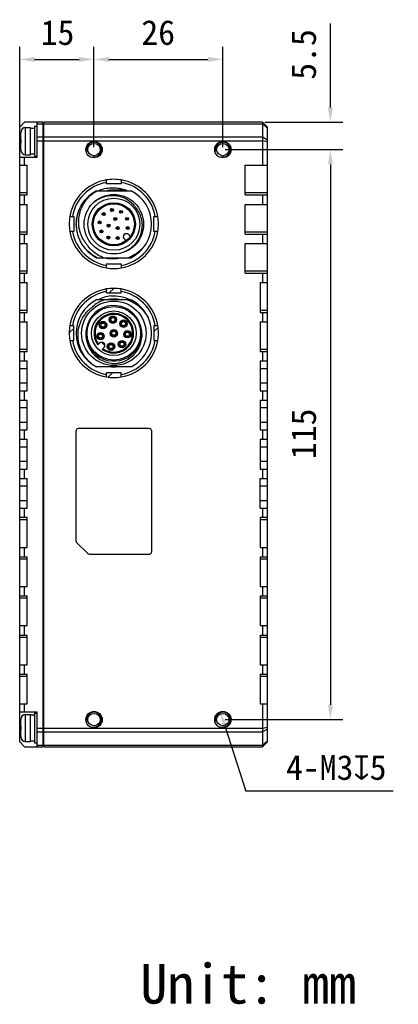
# Model space of a CAD drawing. Header units: millimetres. Extents: x 37 to 562, y 185 to 397.
# Tile 8 of 8: x 485 to 562, y 185 to 384. Entities that reach past the tile are written whole.
import ezdxf

# ---------------------------------------------------------------- set-up
doc = ezdxf.new("R2010")
doc.units = ezdxf.units.MM
doc.header["$LTSCALE"] = 32.67
doc.header["$PDMODE"] = 3
doc.header["$PDSIZE"] = 8
doc.layers.get('0').update_dxf_attribs({"linetype": 'CONTINUOUS'})
doc.layers.get('Defpoints').update_dxf_attribs({"linetype": 'CONTINUOUS'})
doc.layers.add('50_ALL_DETAILS', color=7, linetype='CONTINUOUS')
doc.layers.add('___SHELL', color=7, linetype='CONTINUOUS')
doc.styles.get("Standard").update_dxf_attribs({"font": 'simfang.ttf'})
doc.dimstyles.new('DIMSTYLE_1', dxfattribs={"dimtxt": 5, "dimasz": 3, "dimexe": 2.5, "dimexo": 0.5, "dimgap": 1.25, "dimtad": 1, "dimdsep": 46, "dimtxsty": 'STANDARD', "dimblk": '_FILLED', "dimblk1": '_FILLED', "dimblk2": '_FILLED', "dimcen": 0.09, "dimclrt": 256, "dimazin": 2, "dimtp": 0.3, "dimtm": 0.3, "dimtfac": 1, "dimtofl": 0, "dimtmove": 0, "dimatfit": 3, "dimldrblk": '_FILLED', "dimfxl": 1, "dimtolj": 1, "dimarcsym": 0})
doc.dimstyles.new('DIMSTYLE_2', dxfattribs={"dimtxt": 5, "dimasz": 3, "dimexe": 2.5, "dimexo": 0.5, "dimgap": 1.25, "dimtad": 1, "dimdsep": 46, "dimtxsty": 'STANDARD', "dimblk": '_FILLED', "dimblk1": '_FILLED', "dimblk2": '_FILLED', "dimcen": 0.09, "dimclrt": 256, "dimazin": 2, "dimtp": 0.2, "dimtm": 0.2, "dimtfac": 1, "dimtofl": 0, "dimtmove": 0, "dimatfit": 3, "dimldrblk": '_FILLED', "dimfxl": 1, "dimtolj": 1, "dimarcsym": 0})
doc.dimstyles.new('DIMSTYLE_3', dxfattribs={"dimtxt": 5, "dimasz": 3, "dimexe": 2.5, "dimexo": 0.5, "dimgap": 1.25, "dimtad": 1, "dimdsep": 46, "dimtxsty": 'STANDARD', "dimblk": '_FILLED', "dimblk1": '_FILLED', "dimblk2": '_FILLED', "dimcen": 0.09, "dimclrt": 256, "dimazin": 2, "dimtp": 0.1, "dimtm": 0.1, "dimtfac": 1, "dimtofl": 0, "dimtmove": 0, "dimatfit": 3, "dimldrblk": '_FILLED', "dimfxl": 1, "dimtolj": 1, "dimarcsym": 0})
doc.dimstyles.new('DIMSTYLE_4', dxfattribs={"dimtxt": 5, "dimasz": 3, "dimexe": 2.5, "dimexo": 0.5, "dimtad": 1, "dimdsep": 46, "dimtxsty": 'STANDARD', "dimblk": '_FILLED', "dimblk1": '_FILLED', "dimblk2": '_FILLED', "dimcen": 0.09, "dimclrt": 256, "dimazin": 2, "dimtp": 0.1, "dimtm": 0.1, "dimtfac": 1, "dimtofl": 0, "dimtmove": 0, "dimatfit": 1, "dimldrblk": '_FILLED', "dimfxl": 1, "dimtolj": 1, "dimarcsym": 0})

# ---------------------------------------------------------------- blocks, each defined once
blk = doc.blocks.new('_FILLED')
at = {"color": 0, "linetype": 'ByBlock'}
blk.add_solid([(0, 0), (-1, 0.167), (-1, -0.167)], dxfattribs=at)
blk = doc.blocks.new('*D10')
at = {"layer": '___SHELL', "color": 0, "lineweight": -2}
for p, q in [((485.16, 356.83), (485.16, 378.58)), ((500.16, 358.38), (500.16, 378.58)), ((488.16, 376.08), (497.16, 376.08))]:
    blk.add_line(p, q, dxfattribs=at)
at = {"layer": 'Defpoints', "color": 0}
for p in [(500.16, 376.08), (500.16, 357.88), (485.16, 356.33)]:
    blk.add_point(p, dxfattribs=at)
at = {"layer": '___SHELL', "color": 0, "linetype": 'ByBlock', "lineweight": -2, "xscale": 3, "yscale": 3, "zscale": 3, "rotation": 180}
blk.add_blockref('_FILLED', (485.16, 376.08), dxfattribs=at)
at = {"layer": '___SHELL', "color": 0, "linetype": 'ByBlock', "lineweight": -2, "xscale": 3, "yscale": 3, "zscale": 3}
blk.add_blockref('_FILLED', (500.16, 376.08), dxfattribs=at)
at = {"layer": '___SHELL', "insert": (492.8, 384), "char_height": 5, "attachment_point": 2, "line_spacing_factor": 0.9}
blk.add_mtext('\\A1;15', dxfattribs=at)
blk = doc.blocks.new('*D11')
at = {"layer": '___SHELL', "color": 0, "lineweight": -2}
for p, q in [((500.16, 358.38), (500.16, 378.58)), ((526.16, 358.38), (526.16, 378.58)), ((503.16, 376.08), (523.16, 376.08))]:
    blk.add_line(p, q, dxfattribs=at)
at = {"layer": 'Defpoints', "color": 0}
for p in [(526.16, 376.08), (500.16, 357.88), (526.16, 357.88)]:
    blk.add_point(p, dxfattribs=at)
at = {"layer": '___SHELL', "color": 0, "linetype": 'ByBlock', "lineweight": -2, "xscale": 3, "yscale": 3, "zscale": 3, "rotation": 180}
blk.add_blockref('_FILLED', (500.16, 376.08), dxfattribs=at)
at = {"layer": '___SHELL', "color": 0, "linetype": 'ByBlock', "lineweight": -2, "xscale": 3, "yscale": 3, "zscale": 3}
blk.add_blockref('_FILLED', (526.16, 376.08), dxfattribs=at)
at = {"layer": '___SHELL', "insert": (513.12, 384), "char_height": 5, "attachment_point": 2, "line_spacing_factor": 0.9}
blk.add_mtext('\\A1;26', dxfattribs=at)
blk = doc.blocks.new('*D12')
at = {"layer": '___SHELL', "color": 0, "lineweight": -2}
for p, q in [((526.66, 357.88), (550.36, 357.88)), ((547.86, 354.88), (547.86, 245.88)), ((526.66, 242.88), (550.36, 242.88))]:
    blk.add_line(p, q, dxfattribs=at)
at = {"layer": 'Defpoints', "color": 0}
for p in [(526.16, 357.88), (526.16, 242.88), (547.86, 242.88)]:
    blk.add_point(p, dxfattribs=at)
at = {"layer": '___SHELL', "color": 0, "linetype": 'ByBlock', "lineweight": -2, "xscale": 3, "yscale": 3, "zscale": 3}
for p, rotation in [((547.86, 357.88), 90), ((547.86, 242.88), 270)]:
    blk.add_blockref('_FILLED', p, dxfattribs=dict(at, rotation=rotation))
at = {"layer": '___SHELL', "insert": (539.95, 300.52), "char_height": 5, "attachment_point": 2, "rotation": 90, "line_spacing_factor": 0.9}
blk.add_mtext('\\A1;115', dxfattribs=at)
blk = doc.blocks.new('*D13')
at = {"layer": '___SHELL', "color": 0, "lineweight": -2}
for p in [(526.62, 241.45), (560.53, 228.43)]:
    blk.add_line(p, (530.8, 228.43), dxfattribs=at)
at = {"layer": 'Defpoints', "color": 0}
for p in [(525.7, 244.31), (526.62, 241.45)]:
    blk.add_point(p, dxfattribs=at)
at = {"layer": '___SHELL', "color": 0, "linetype": 'ByBlock', "lineweight": -2, "xscale": 3, "yscale": 3, "zscale": 3, "rotation": 107.7876550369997}
blk.add_blockref('_FILLED', (525.7, 244.31), dxfattribs=at)
at = {"layer": '___SHELL', "insert": (538.91, 235.72), "char_height": 5, "attachment_point": 1, "line_spacing_factor": 0.9}
blk.add_mtext('\\A1;{4-M3{\\fgdt;x}5}', dxfattribs=at)
blk = doc.blocks.new('*D14')
at = {"layer": '___SHELL', "color": 0, "lineweight": -2}
for p, q in [((547.86, 366.38), (547.86, 383.3)), ((534.66, 363.38), (550.36, 363.38)), ((526.66, 357.88), (550.36, 357.88)), ((547.86, 354.88), (547.86, 351.88))]:
    blk.add_line(p, q, dxfattribs=at)
at = {"layer": 'Defpoints', "color": 0}
for p in [(534.16, 363.38), (526.16, 357.88), (547.86, 357.88)]:
    blk.add_point(p, dxfattribs=at)
at = {"layer": '___SHELL', "color": 0, "linetype": 'ByBlock', "lineweight": -2, "xscale": 3, "yscale": 3, "zscale": 3}
for p, rotation in [((547.86, 363.38), 270), ((547.86, 357.88), 90)]:
    blk.add_blockref('_FILLED', p, dxfattribs=dict(at, rotation=rotation))
at = {"layer": '___SHELL', "insert": (539.95, 371.97), "char_height": 5, "attachment_point": 1, "rotation": 90, "line_spacing_factor": 0.9}
blk.add_mtext('\\A1;5.5', dxfattribs=at)

msp = doc.modelspace()

# ---------------------------------------------------------------- linework, layer by layer
at = {"layer": '___SHELL'}
for p, q in [((485.163, 362.38), (486.163, 363.38)), ((485.163, 238.38), (485.163, 362.38)), ((489.863, 363.38), (486.163, 363.38)), ((486.363, 356.83), (486.363, 362.33)), ((486.363, 362.33), (487.363, 362.33)), ((487.363, 356.83), (487.363, 362.33)), ((488.163, 362.58), (488.663, 362.58)), ((488.163, 362.577), (488.163, 356.582)), ((488.663, 356.33), (488.663, 363.38)), ((488.663, 363.087), (489.863, 363.087)), ((489.863, 363.38), (489.863, 237.38)), ((490.063, 362.58), (489.863, 362.58)), ((490.063, 362.287), (489.863, 362.287)), ((490.063, 237.38), (490.063, 363.38)), ((534.163, 363.38), (490.063, 363.38)), ((490.063, 363.087), (534.163, 363.087)), ((534.163, 363.38), (534.163, 354.73)), ((535.163, 362.38), (534.163, 363.38)), ((535.163, 362.233), (534.163, 363.087)), ((535.163, 238.38), (535.163, 362.38)), ((485.363, 359.581), (485.163, 359.581)), ((485.364, 361.33), (485.363, 361.33)), ((485.363, 359.98), (485.363, 361.283)), ((485.363, 359.98), (485.364, 359.98)), ((489.863, 360.373), (488.663, 360.373)), ((488.663, 359.665), (489.863, 359.665)), ((490.063, 360.041), (489.863, 360.041)), ((534.163, 360.373), (490.063, 360.373)), ((490.063, 359.665), (534.163, 359.665)), ((535.163, 359.812), (534.163, 360.373)), ((535.163, 359.458), (534.163, 359.665)), ((485.363, 357.876), (485.363, 359.18)), ((485.364, 359.18), (485.363, 359.18)), ((485.363, 357.83), (485.364, 357.83)), ((490.063, 359.334), (489.863, 359.334)), ((485.163, 356.33), (488.663, 356.33)), ((486.163, 354.73), (486.163, 356.33)), ((486.363, 356.83), (487.363, 356.83)), ((487.363, 357.005), (488.163, 357.005)), ((488.163, 356.58), (488.663, 356.58)), ((485.163, 354.73), (486.663, 354.73)), ((486.663, 348.73), (486.663, 354.73)), ((530.663, 348.73), (530.663, 354.73)), ((530.663, 354.73), (535.163, 354.73)), ((502.663, 350.954), (502.663, 351.754)), ((505.663, 351.754), (505.663, 350.954)), ((505.663, 350.954), (502.663, 350.954)), ((506.553, 349.68), (503.532, 349.68)), ((506.302, 349.774), (506.237, 349.567)), ((486.663, 349.132), (485.163, 349.132)), ((485.163, 348.73), (486.663, 348.73)), ((486.163, 346.83), (486.163, 348.73)), ((500.671, 349.567), (507.655, 349.567)), ((535.163, 349.132), (530.663, 349.132)), ((530.663, 348.73), (535.163, 348.73)), ((534.163, 348.73), (534.163, 346.83)), ((485.163, 346.83), (486.663, 346.83)), ((486.663, 340.83), (486.663, 346.83)), ((508.857, 345.763), (508.863, 345.752)), ((508.857, 345.763), (508.863, 345.752)), ((530.663, 340.83), (530.663, 346.83)), ((530.663, 346.83), (535.163, 346.83)), ((495.289, 344.38), (496.089, 344.38)), ((496.089, 344.38), (496.089, 341.38)), ((512.237, 341.38), (512.237, 344.38)), ((512.237, 344.38), (513.037, 344.38)), ((496.592, 342.818), (496.592, 342.829)), ((496.592, 342.818), (496.592, 342.829)), ((486.663, 341.232), (485.163, 341.232)), ((485.163, 340.83), (486.663, 340.83)), ((486.163, 338.93), (486.163, 340.83)), ((496.089, 341.38), (495.289, 341.38)), ((506.642, 339.489), (506.249, 339.882)), ((507.097, 340.731), (507.491, 340.337)), ((513.037, 341.38), (512.237, 341.38)), ((535.163, 341.232), (530.663, 341.232)), ((530.663, 340.83), (535.163, 340.83)), ((534.163, 340.83), (534.163, 338.93)), ((485.163, 338.93), (486.663, 338.93)), ((486.663, 332.93), (486.663, 338.93)), ((509.978, 337.971), (510.001, 337.951)), ((530.663, 332.93), (530.663, 338.93)), ((530.663, 338.93), (535.163, 338.93)), ((500.671, 336.067), (507.655, 336.067)), ((506.269, 337.198), (506.26, 337.222)), ((502.663, 334.006), (502.663, 334.806)), ((502.663, 334.806), (505.663, 334.806)), ((505.663, 334.806), (505.663, 334.006)), ((486.663, 333.332), (485.163, 333.332)), ((485.163, 332.93), (486.663, 332.93)), ((486.163, 331.03), (486.163, 332.93)), ((535.163, 333.332), (530.663, 333.332)), ((530.663, 332.93), (535.163, 332.93)), ((534.163, 332.93), (534.163, 331.03)), ((485.163, 331.03), (486.663, 331.03)), ((486.663, 325.03), (486.663, 331.03)), ((503.237, 328.954), (504.163, 329.88)), ((533.663, 331.03), (533.663, 325.03)), ((533.663, 331.03), (535.163, 331.03)), ((502.663, 328.954), (502.663, 329.754)), ((502.663, 328.954), (505.663, 328.954)), ((505.663, 328.954), (505.663, 329.754)), ((506.913, 327.567), (500.671, 327.567)), ((504.794, 327.68), (503.532, 327.68)), ((506.913, 327.567), (507.655, 327.567)), ((486.663, 325.432), (485.163, 325.432)), ((485.163, 325.03), (486.663, 325.03)), ((486.163, 323.13), (486.163, 325.03)), ((535.163, 325.432), (533.663, 325.432)), ((533.663, 325.03), (535.163, 325.03)), ((534.163, 325.03), (534.163, 323.13)), ((485.163, 323.13), (486.663, 323.13)), ((486.663, 317.129), (486.663, 323.13)), ((495.289, 322.38), (496.089, 322.38)), ((496.089, 319.38), (496.089, 322.38)), ((501.439, 322.622), (501.585, 322.622)), ((501.585, 322.322), (501.439, 322.322)), ((502.348, 322.622), (502.494, 322.622)), ((502.494, 322.322), (502.348, 322.322)), ((503.443, 323.71), (503.59, 323.71)), ((503.59, 323.41), (503.443, 323.41)), ((504.353, 323.71), (504.499, 323.71)), ((504.499, 323.41), (504.353, 323.41)), ((505.58, 322.911), (505.726, 322.911)), ((505.726, 322.611), (505.58, 322.611)), ((506.489, 322.911), (506.635, 322.911)), ((506.635, 322.611), (506.489, 322.611)), ((512.237, 322.38), (512.237, 319.38)), ((512.237, 322.38), (513.037, 322.38)), ((512.237, 321.153), (513.092, 322.008)), ((533.663, 323.13), (535.163, 323.13)), ((533.663, 323.13), (533.663, 317.129)), ((495.163, 320.88), (496.089, 321.806)), ((500.945, 320.395), (501.092, 320.395)), ((501.092, 320.095), (500.945, 320.095)), ((501.855, 320.395), (502.001, 320.395)), ((502.001, 320.095), (501.855, 320.095)), ((503.635, 320.967), (503.781, 320.967)), ((503.781, 320.667), (503.635, 320.667)), ((504.545, 320.967), (504.691, 320.967)), ((504.691, 320.667), (504.545, 320.667)), ((506.379, 320.775), (506.525, 320.775)), ((506.525, 320.475), (506.379, 320.475)), ((507.288, 320.775), (507.434, 320.775)), ((507.434, 320.475), (507.288, 320.475)), ((495.289, 319.38), (496.089, 319.38)), ((500.913, 318.486), (501.264, 318.837)), ((502.183, 317.918), (501.832, 317.566)), ((503.064, 318.277), (503.21, 318.277)), ((503.21, 317.977), (503.064, 317.977)), ((503.973, 318.277), (504.119, 318.277)), ((504.119, 317.977), (503.973, 317.977)), ((505.29, 318.77), (505.436, 318.77)), ((505.436, 318.47), (505.29, 318.47)), ((506.2, 318.77), (506.346, 318.77)), ((506.346, 318.47), (506.2, 318.47)), ((512.237, 319.38), (513.037, 319.38)), ((486.663, 317.531), (485.163, 317.531)), ((485.163, 317.129), (486.663, 317.129)), ((486.163, 315.229), (486.163, 317.129)), ((535.163, 317.531), (533.663, 317.531)), ((533.663, 317.129), (535.163, 317.129)), ((534.163, 317.129), (534.163, 315.229)), ((485.163, 315.229), (486.663, 315.229)), ((486.663, 309.229), (486.663, 315.229)), ((507.655, 314.067), (500.671, 314.067)), ((533.663, 315.229), (535.163, 315.229)), ((533.663, 315.229), (533.663, 309.229)), ((485.163, 313.729), (486.663, 313.729)), ((502.663, 312.006), (502.663, 312.806)), ((505.663, 312.806), (502.663, 312.806)), ((503.035, 311.951), (503.89, 312.806)), ((505.663, 312.006), (505.663, 312.806)), ((533.663, 313.729), (535.163, 313.729)), ((486.663, 310.729), (485.163, 310.729)), ((535.163, 310.729), (533.663, 310.729)), ((485.163, 309.229), (486.663, 309.229)), ((486.163, 307.329), (486.163, 309.229)), ((533.663, 309.229), (535.163, 309.229)), ((534.163, 309.229), (534.163, 307.329)), ((485.163, 307.329), (486.663, 307.329)), ((486.663, 301.329), (486.663, 307.329)), ((533.663, 307.329), (535.163, 307.329)), ((533.663, 307.329), (533.663, 301.329)), ((485.163, 305.829), (486.663, 305.829)), ((533.663, 305.829), (535.163, 305.829)), ((486.663, 302.829), (485.163, 302.829)), ((535.163, 302.829), (533.663, 302.829)), ((485.163, 301.329), (486.663, 301.329)), ((486.163, 299.429), (486.163, 301.329)), ((496.513, 301.08), (496.513, 278.987)), ((511.313, 301.58), (497.013, 301.58)), ((511.813, 276.78), (511.813, 301.08)), ((533.663, 301.329), (535.163, 301.329)), ((534.163, 301.329), (534.163, 299.429)), ((485.163, 299.429), (486.663, 299.429)), ((486.663, 293.429), (486.663, 299.429)), ((533.663, 299.429), (535.163, 299.429)), ((533.663, 299.429), (533.663, 293.429)), ((485.163, 297.929), (486.663, 297.929)), ((533.663, 297.929), (535.163, 297.929)), ((486.663, 294.929), (485.163, 294.929)), ((535.163, 294.929), (533.663, 294.929)), ((485.163, 293.429), (486.663, 293.429)), ((486.163, 291.529), (486.163, 293.429)), ((533.663, 293.429), (535.163, 293.429)), ((534.163, 293.429), (534.163, 291.529)), ((485.163, 291.529), (486.663, 291.529)), ((485.163, 290.029), (486.663, 290.029)), ((486.663, 285.529), (486.663, 291.529)), ((533.663, 291.529), (535.163, 291.529)), ((533.663, 285.529), (533.663, 291.529)), ((533.663, 290.029), (535.163, 290.029)), ((486.663, 287.029), (485.163, 287.029)), ((535.163, 287.029), (533.663, 287.029)), ((485.163, 285.529), (486.663, 285.529)), ((486.163, 283.629), (486.163, 285.529)), ((533.663, 285.529), (535.163, 285.529)), ((534.163, 285.529), (534.163, 283.629)), ((486.663, 283.629), (485.163, 283.629)), ((485.163, 283.227), (486.663, 283.227)), ((486.663, 277.63), (486.663, 283.629)), ((535.163, 283.629), (533.663, 283.629)), ((533.663, 283.629), (533.663, 277.63)), ((533.663, 283.227), (535.163, 283.227)), ((496.659, 278.633), (498.867, 276.426)), ((485.163, 277.63), (486.663, 277.63)), ((486.163, 275.73), (486.163, 277.63)), ((499.22, 276.28), (511.313, 276.28)), ((533.663, 277.63), (535.163, 277.63)), ((534.163, 277.63), (534.163, 275.73)), ((485.163, 275.73), (486.663, 275.73)), ((485.163, 275.328), (486.663, 275.328)), ((486.663, 269.73), (486.663, 275.73)), ((533.663, 275.73), (535.163, 275.73)), ((533.663, 275.73), (533.663, 269.73)), ((533.663, 275.328), (535.163, 275.328)), ((485.163, 269.73), (486.663, 269.73)), ((486.163, 267.83), (486.163, 269.73)), ((533.663, 269.73), (535.163, 269.73)), ((534.163, 269.73), (534.163, 267.83)), ((485.163, 267.83), (486.663, 267.83)), ((485.163, 267.428), (486.663, 267.428)), ((486.663, 261.83), (486.663, 267.83)), ((533.663, 267.83), (535.163, 267.83)), ((533.663, 267.83), (533.663, 261.83)), ((533.663, 267.428), (535.163, 267.428)), ((485.163, 261.83), (486.663, 261.83)), ((486.163, 259.93), (486.163, 261.83)), ((533.663, 261.83), (535.163, 261.83)), ((534.163, 261.83), (534.163, 259.93)), ((485.163, 259.93), (486.663, 259.93)), ((485.163, 259.528), (486.663, 259.528)), ((486.663, 253.93), (486.663, 259.93)), ((533.663, 259.93), (535.163, 259.93)), ((533.663, 259.93), (533.663, 253.93)), ((533.663, 259.528), (535.163, 259.528)), ((485.163, 253.93), (486.663, 253.93)), ((486.163, 252.03), (486.163, 253.93)), ((533.663, 253.93), (535.163, 253.93)), ((534.163, 253.93), (534.163, 252.03)), ((485.163, 252.03), (486.663, 252.03)), ((485.163, 251.628), (486.663, 251.628)), ((486.663, 246.03), (486.663, 252.03)), ((533.663, 252.03), (535.163, 252.03)), ((533.663, 252.03), (533.663, 246.03)), ((533.663, 251.628), (535.163, 251.628)), ((485.163, 246.03), (486.663, 246.03)), ((485.163, 244.43), (488.663, 244.43)), ((486.163, 244.43), (486.163, 246.03)), ((488.663, 237.38), (488.663, 244.43)), ((533.663, 246.03), (535.163, 246.03)), ((534.163, 246.03), (534.163, 237.38)), ((485.364, 242.93), (485.363, 242.93)), ((485.363, 241.58), (485.363, 242.883)), ((486.363, 243.93), (487.363, 243.93)), ((486.363, 238.43), (486.363, 243.93)), ((487.363, 238.43), (487.363, 243.93)), ((488.163, 244.18), (488.663, 244.18)), ((488.163, 244.177), (488.163, 238.182)), ((485.163, 241.179), (485.363, 241.179)), ((485.363, 241.58), (485.364, 241.58)), ((485.364, 240.78), (485.363, 240.78)), ((485.363, 239.476), (485.363, 240.78)), ((489.863, 241.094), (488.663, 241.094)), ((488.663, 240.387), (489.863, 240.387)), ((490.063, 241.425), (489.863, 241.425)), ((490.063, 240.718), (489.863, 240.718)), ((534.163, 241.094), (490.063, 241.094)), ((490.063, 240.387), (534.163, 240.387)), ((535.163, 241.301), (534.163, 241.094)), ((535.163, 240.947), (534.163, 240.387)), ((486.163, 237.38), (485.163, 238.38)), ((485.363, 239.43), (485.364, 239.43)), ((486.363, 238.43), (487.363, 238.43)), ((487.363, 238.605), (488.163, 238.605)), ((490.063, 238.473), (489.863, 238.473)), ((535.163, 238.526), (534.163, 237.673)), ((535.163, 238.38), (534.163, 237.38)), ((486.163, 237.38), (489.863, 237.38)), ((488.163, 238.18), (488.663, 238.18)), ((489.863, 237.673), (488.663, 237.673)), ((490.063, 238.18), (489.863, 238.18)), ((534.163, 237.673), (490.063, 237.673)), ((490.063, 237.38), (534.163, 237.38))]:
    msp.add_line(p, q, dxfattribs=at)
for centre, radius in [((500.163, 357.88), 1.65), ((500.163, 357.88), 1.25), ((526.163, 357.88), 1.65), ((526.163, 357.88), 1.25), ((504.163, 342.817), 6), ((504.163, 342.817), 5.25), ((504.163, 342.817), 4.35), ((504.163, 342.817), 4.15), ((503.791, 345.693), 0.3), ((503.791, 345.693), 0.127), ((502.112, 344.867), 0.3), ((502.112, 344.867), 0.127), ((504.448, 343.879), 0.3), ((504.448, 343.879), 0.127), ((505.624, 345.322), 0.3), ((505.624, 345.322), 0.127), ((506.849, 343.909), 0.3), ((506.849, 343.909), 0.127), ((501.287, 343.189), 0.3), ((501.287, 343.189), 0.127), ((503.1, 342.532), 0.3), ((503.1, 342.532), 0.127), ((504.941, 342.039), 0.3), ((504.941, 342.039), 0.127), ((506.958, 342.042), 0.3), ((506.958, 342.042), 0.127), ((501.658, 341.356), 0.3), ((501.658, 341.356), 0.127), ((503.071, 340.13), 0.3), ((503.071, 340.13), 0.127), ((504.938, 340.022), 0.3), ((504.938, 340.022), 0.127), ((504.163, 320.817), 6.5), ((504.163, 320.817), 5.4), ((504.163, 320.817), 4.5), ((503.971, 323.56), 0.75), ((503.971, 323.56), 0.55), ((503.971, 323.56), 0.41), ((501.967, 322.472), 0.75), ((501.967, 322.472), 0.55), ((501.967, 322.472), 0.41), ((506.108, 322.761), 0.75), ((506.108, 322.761), 0.55), ((506.108, 322.761), 0.41), ((501.473, 320.245), 0.75), ((501.473, 320.245), 0.55), ((501.473, 320.245), 0.41), ((504.163, 320.817), 0.75), ((504.163, 320.817), 0.55), ((504.163, 320.817), 0.41), ((506.906, 320.625), 0.75), ((506.906, 320.625), 0.55), ((506.906, 320.625), 0.41), ((503.591, 318.127), 0.75), ((503.591, 318.127), 0.55), ((503.591, 318.127), 0.41), ((505.818, 318.62), 0.75), ((505.818, 318.62), 0.55), ((505.818, 318.62), 0.41), ((500.163, 242.88), 1.65), ((526.163, 242.88), 1.65), ((500.163, 242.88), 1.25), ((526.163, 242.88), 1.25)]:
    msp.add_circle(centre, radius, dxfattribs=at)
for centre, radius, start, end in [((486.363, 361.33), 1, 90, 180), ((486.416, 361.283), 1.053, 177.48894, 180.00072), ((486.416, 357.876), 1.053, 179.99928, 182.51106), ((486.363, 357.83), 1, 180, 270), ((500.163, 357.88), 1.5, 255, 195), ((526.163, 357.88), 1.5, 255, 195), ((504.163, 342.88), 9, 99.59407, 170.40594), ((504.163, 342.88), 9, 80.4, 99.59407), ((504.163, 342.88), 9, 9.59407, 80.4), ((504.163, 342.88), 8.5, 100.16419, 169.83573), ((504.163, 342.88), 6.83, 95.29793, 101.74312), ((504.163, 342.88), 6.83, 78.25688, 84.70206), ((504.163, 342.88), 8.5, 10.16429, 79.83572), ((504.163, 342.817), 7.6, 117.35733, 242.64267), ((504.163, 342.817), 7.6, 297.35733, 62.64267), ((504.239, 342.9), 5.433, 31.80173, 34.20786), ((504.163, 342.88), 9, 170.40594, 189.59407), ((504.163, 342.88), 9, 350.40589, 9.59407), ((504.163, 342.88), 9, 189.59407, 260.4), ((504.163, 342.88), 8.5, 190.16403, 259.83573), ((504.163, 342.88), 9, 279.59407, 350.40589), ((504.163, 342.88), 8.5, 280.16445, 349.83571), ((506.673, 340.306), 0.6, 45, 225), ((504.134, 342.77), 7.488, 242.68182, 243.52509), ((504.163, 342.88), 6.83, 265.951, 274.049), ((504.277, 342.672), 7.375, 296.41631, 297.08145), ((504.163, 342.88), 9, 260.4, 279.59407), ((504.163, 320.88), 9, 80.40589, 99.59401), ((504.163, 320.88), 9, 99.59401, 170.40591), ((504.163, 320.88), 8.5, 100.16419, 169.83573), ((504.163, 320.88), 9, 9.59411, 80.40589), ((504.163, 320.88), 8.5, 10.16429, 79.83572), ((504.163, 320.817), 7.6, 117.35733, 242.64267), ((504.163, 320.817), 5.6, 17.86737, 170.03967), ((504.508, 321.048), 6.897, 109.07212, 132.22852), ((504.163, 320.88), 6.83, 78.25688, 101.74312), ((504.163, 320.817), 7.6, 25.12386, 62.64267), ((504.163, 320.817), 4, 234.35204, 215.64796), ((504.163, 320.817), 3.8, 234.84903, 215.15097), ((504.163, 320.817), 7.6, 297.35733, 24.86201), ((504.163, 320.88), 9, 170.40591, 189.59382), ((504.163, 320.817), 5.6, 170.53109, 17.8407), ((504.163, 320.88), 9, 350.40586, 9.59411), ((504.163, 320.88), 9, 189.59382, 260.40594), ((504.163, 320.88), 8.5, 190.16403, 259.83573), ((501.723, 318.377), 0.65, 315, 135), ((504.163, 320.817), 3.027, 216.23906, 233.76094), ((504.163, 320.88), 9, 279.59429, 350.40586), ((504.163, 320.88), 8.5, 280.16445, 349.83571), ((504.163, 320.88), 6.83, 265.951, 274.049), ((504.163, 320.88), 9, 260.40594, 279.59429), ((497.013, 301.08), 0.5, 90, 180), ((511.313, 301.08), 0.5, 0, 90), ((497.013, 278.987), 0.5, 180, 225), ((499.22, 276.78), 0.5, 225, 270), ((511.313, 276.78), 0.5, 270, 360), ((500.163, 242.88), 1.5, 255, 195), ((526.163, 242.88), 1.5, 255, 195), ((486.363, 242.93), 1, 90, 180), ((486.416, 242.883), 1.053, 177.48894, 180.00072), ((526.163, 242.88), 1.5, 270, 306.2226), ((486.416, 239.476), 1.053, 179.99928, 182.51106), ((486.363, 239.43), 1, 180, 270)]:
    msp.add_arc(centre, radius, start, end, dxfattribs=at)
for centre, start_param, end_param in [((488.163, 359.58), 7.8539816, 7.9673021), ((487.064, 359.58), 7.7169201, 7.8117074), ((488.163, 241.18), 7.8539816, 7.9673021), ((487.064, 241.18), 7.7169201, 7.8117074)]:
    msp.add_ellipse(centre, major_axis=(7.075, 0), ratio=0.3639702, start_param=start_param, end_param=end_param, dxfattribs=at)
for points in [[(485.364, 359.98), (485.363, 359.846), (485.363, 359.713), (485.363, 359.58)], [(485.363, 359.58), (485.363, 359.446), (485.363, 359.313), (485.364, 359.18)], [(485.364, 241.58), (485.363, 241.446), (485.363, 241.313), (485.363, 241.18)], [(485.363, 241.18), (485.363, 241.046), (485.363, 240.913), (485.364, 240.78)]]:
    msp.add_open_spline(points, degree=3, dxfattribs=at)
for points, knots in [([(500.955, 349.567), (501.373, 349.749), (502.244, 350.039), (503.607, 350.22), (504.752, 350.156), (505.648, 349.98), (506.086, 349.849), (506.302, 349.774)], [0, 0, 0, 0, 0.24994, 0.4998657, 0.7497994, 0.8749, 1, 1, 1, 1]), ([(506.824, 349.567), (506.739, 349.605), (506.565, 349.676), (506.39, 349.743), (506.302, 349.774)], [0, 0, 0, 0, 0.4999951, 1, 1, 1, 1]), ([(498.645, 338.843), (498.481, 339.043), (498.174, 339.461), (497.79, 340.135), (497.483, 340.849), (497.257, 341.592), (497.114, 342.356), (497.038, 343.387), (497.131, 344.426), (497.388, 345.428), (497.752, 346.396), (498.396, 347.527), (499.435, 348.689), (500.274, 349.305), (500.719, 349.567)], [0, 0, 0, 0, 0.0625409, 0.1250811, 0.1876227, 0.2501651, 0.3127078, 0.3752504, 0.5001546, 0.5626975, 0.6252414, 0.7501577, 0.8750744, 1, 1, 1, 1]), ([(500.168, 347.293), (500.484, 347.552), (501, 347.894), (501.745, 348.233), (502.521, 348.495), (503.535, 348.67), (504.769, 348.62), (505.963, 348.303), (507.06, 347.738), (508.013, 346.954), (508.52, 346.303), (508.732, 345.954)], [0, 0, 0, 0, 0.1249932, 0.1875695, 0.2501479, 0.3751372, 0.5001174, 0.6250954, 0.7500729, 0.8750388, 1, 1, 1, 1]), ([(496.592, 342.829), (496.59, 343.251), (496.658, 344.096), (496.969, 345.329), (497.479, 346.493), (497.944, 347.202), (498.204, 347.534)], [0, 0, 0, 0, 0.2499907, 0.5000005, 0.7499952, 1, 1, 1, 1]), ([(508.732, 345.954), (508.994, 345.607), (509.325, 345.036), (509.623, 344.217), (509.825, 343.37), (509.895, 342.275), (509.679, 340.978), (509.17, 339.766), (508.531, 338.875), (507.914, 338.259), (507.404, 337.85), (506.852, 337.499), (506.46, 337.307), (506.26, 337.222)], [0, 0, 0, 0, 0.1249043, 0.1874621, 0.2500244, 0.3749491, 0.499876, 0.6248037, 0.7497414, 0.8123061, 0.8748689, 0.9374447, 1, 1, 1, 1]), ([(500.698, 336.117), (500.088, 336.432), (499.231, 337.033), (498.29, 338.039), (497.69, 338.882), (497.209, 339.799), (496.743, 341.095), (496.596, 342.132), (496.592, 342.818)], [0, 0, 0, 0, 0.2497248, 0.3748634, 0.5000062, 0.6251473, 0.7502847, 1, 1, 1, 1]), ([(509.372, 339.839), (509.201, 339.545), (508.808, 338.985), (508.085, 338.259), (507.251, 337.663), (506.635, 337.365), (506.318, 337.244)], [0, 0, 0, 0, 0.2500077, 0.5000041, 0.7500093, 1, 1, 1, 1]), ([(502.095, 336.067), (501.744, 336.198), (501.06, 336.516), (500.125, 337.15), (499.303, 337.927), (498.846, 338.527), (498.645, 338.843)], [0, 0, 0, 0, 0.2500116, 0.5000098, 0.749999, 1, 1, 1, 1]), ([(509.978, 337.971), (509.582, 337.548), (508.688, 336.793), (507.644, 336.266), (507.1, 336.067)], [0, 0, 0, 0, 0.4999979, 1, 1, 1, 1]), ([(509.979, 337.97), (509.655, 337.586), (508.931, 336.882), (508.081, 336.334), (507.635, 336.105)], [0, 0, 0, 0, 0.4999859, 1, 1, 1, 1]), ([(502.209, 336.067), (502.759, 335.932), (503.893, 335.796), (505.029, 335.931), (505.578, 336.067)], [0, 0, 0, 0, 0.5000119, 1, 1, 1, 1]), ([(503.564, 328.347), (503.12, 328.295), (502.237, 328.111), (501.402, 327.773), (501.004, 327.567)], [0, 0, 0, 0, 0.5000021, 1, 1, 1, 1]), ([(503.564, 328.347), (504.244, 328.402), (505.625, 328.323), (506.933, 327.874), (507.541, 327.567)], [0, 0, 0, 0, 0.4999992, 1, 1, 1, 1]), ([(499.56, 314.77), (499.352, 314.947), (498.955, 315.324), (498.425, 315.952), (497.968, 316.634), (497.586, 317.361), (497.286, 318.126), (497.072, 318.919), (496.948, 319.731), (496.907, 320.824), (497.095, 322.189), (497.588, 323.474), (498.149, 324.413), (498.649, 325.066), (499.222, 325.654), (499.649, 325.997), (499.872, 326.155)], [0, 0, 0, 0, 0.0625203, 0.1250544, 0.1875786, 0.2501047, 0.3126314, 0.3751579, 0.4376863, 0.5002153, 0.6250627, 0.7499071, 0.812432, 0.8749523, 0.9374825, 1, 1, 1, 1]), ([(506.913, 327.567), (507.353, 327.416), (508.206, 327.028), (509.351, 326.215), (510.325, 325.205), (510.84, 324.423), (511.059, 324.012)], [0, 0, 0, 0, 0.2500012, 0.4999872, 0.7499851, 1, 1, 1, 1]), ([(504.58, 314.732), (504.8, 314.757), (505.237, 314.832), (505.877, 315.012), (506.493, 315.264), (507.27, 315.688), (508.147, 316.376), (508.99, 317.413), (509.573, 318.615), (509.823, 319.702), (509.869, 320.587), (509.808, 321.47), (509.647, 322.121), (509.492, 322.535)], [0, 0, 0, 0, 0.0625673, 0.1251314, 0.187696, 0.2502607, 0.3751998, 0.5001228, 0.6250457, 0.749967, 0.8125282, 0.8750897, 1, 1, 1, 1]), ([(498.648, 321.785), (498.599, 321.57), (498.527, 321.132), (498.499, 320.469), (498.548, 319.806), (498.715, 318.937), (499.107, 317.894), (499.848, 316.784), (500.825, 315.873), (501.98, 315.204), (503.251, 314.8), (504.139, 314.723), (504.58, 314.732)], [0, 0, 0, 0, 0.0625627, 0.1251463, 0.187715, 0.2502869, 0.3752302, 0.5001772, 0.6251232, 0.7500803, 0.8750382, 1, 1, 1, 1])]:
    msp.add_open_spline(points, degree=3, knots=knots, dxfattribs=at)

# ---------------------------------------------------------------- texts
at = {"layer": '50_ALL_DETAILS'}
msp.add_text('Unit: mm', height=8, dxfattribs=at).set_placement((509.5, 185.58))

# ---------------------------------------------------------------- dimensions: what is measured, and where the dimension line sits
at = {"layer": '___SHELL'}
for base, p1, p2, picture, middle in [((500.163, 376.08), (485.163, 356.33), (500.163, 357.88), '*D10', (492.805, 376.08)), ((526.163, 376.08), (500.163, 357.88), (526.163, 357.88), '*D11', (513.119, 376.08))]:
    dim = msp.add_linear_dim(base=base, p1=p1, p2=p2, dimstyle='DIMSTYLE_2', dxfattribs=at)
    dim.commit()
    dim.dimension.update_dxf_attribs({"geometry": picture, "text_midpoint": middle, "dimtype": 160})
for base, p1, p2, dimstyle, picture, middle in [((547.863, 357.88), (534.163, 363.38), (526.163, 357.88), 'DIMSTYLE_3', '*D14', (547.863, 377.012)), ((547.863, 242.88), (526.163, 357.88), (526.163, 242.88), 'DIMSTYLE_1', '*D12', (547.863, 300.516))]:
    dim = msp.add_linear_dim(base=base, p1=p1, p2=p2, angle=270, dimstyle=dimstyle, dxfattribs=at)
    dim.commit()
    dim.dimension.update_dxf_attribs({"geometry": picture, "text_midpoint": middle, "dimtype": 160})
dim = msp.add_diameter_dim_2p(p1=(526.621, 241.451), p2=(525.705, 244.308), text='{4-M<>{\\fgdt;x}5}', dimstyle='DIMSTYLE_4', override={"dimtih": 1, "dimtoh": 1, "dimpost": '<>'}, dxfattribs=at)
dim.commit()
dim.dimension.update_dxf_attribs({"geometry": '*D13', "text_midpoint": (549.723, 228.43), "dimtype": 163})

doc.saveas('drawing.dxf')
